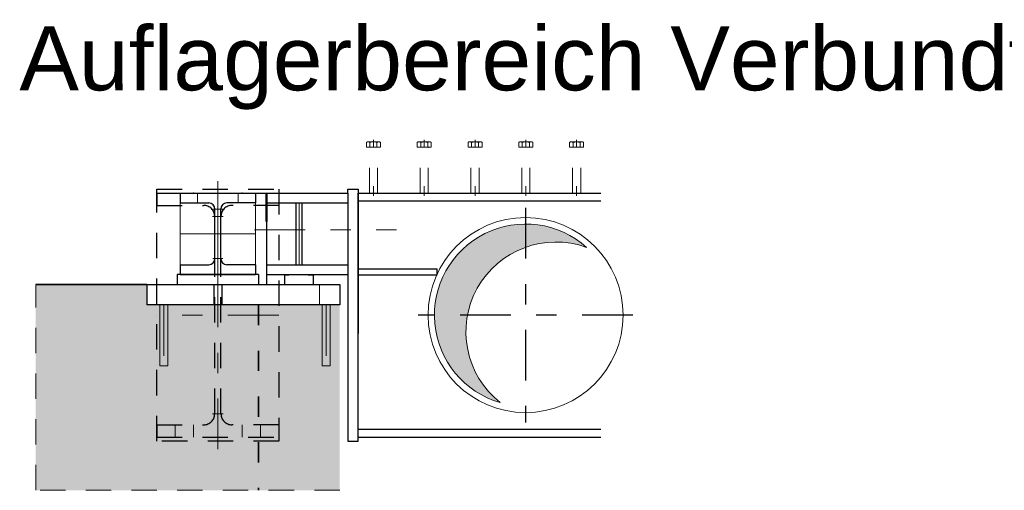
# Model space of a CAD drawing. Header units: millimetres. Extents: x -8.5 to 60.3, y 0 to 42.
# Tile 45 of 109: x 13.4 to 18.2, y 18.8 to 21.1. Entities that reach past the tile are written whole.
import ezdxf

# ---------------------------------------------------------------- set-up
doc = ezdxf.new("R2010")
doc.units = ezdxf.units.MM
for name, pattern in [('DASHDOT', [1, 0.5, -0.25, 0, -0.25]), ('DOT', [0.25, 0, -0.25]), ('HIDDEN', [0.375, 0.25, -0.125])]:
    doc.linetypes.add(name, pattern=pattern)
doc.styles.add('Arial', font='arial.ttf')

msp = doc.modelspace()

# ---------------------------------------------------------------- hatches: boundary and pattern name
at = {"lineweight": 18, "true_color": 0xdfdfdf}
msp.add_hatch(color=254, dxfattribs=at).paths.add_polyline_path([(16.18694, 19.976105), (16.180813, 19.981335), (16.174593, 19.986455), (16.168282, 19.991462), (16.161881, 19.996355), (16.155394, 20.001132), (16.148823, 20.005792), (16.142168, 20.010333), (16.135433, 20.014753), (16.12862, 20.019052), (16.12173, 20.023228), (16.114767, 20.02728), (16.107732, 20.031205), (16.100627, 20.035004), (16.093456, 20.038674), (16.08622, 20.042215), (16.078921, 20.045626), (16.071562, 20.048904), (16.064145, 20.05205), (16.056674, 20.055062), (16.049149, 20.05794), (16.041573, 20.060682), (16.03395, 20.063287), (16.026281, 20.065755), (16.018569, 20.068085), (16.010817, 20.070275), (16.003026, 20.072327), (15.9952, 20.074237), (15.98734, 20.076007), (15.97945, 20.077636), (15.971532, 20.079122), (15.963589, 20.080466), (15.955623, 20.081667), (15.947636, 20.082725), (15.939632, 20.083639), (15.931613, 20.084409), (15.923581, 20.085035), (15.915539, 20.085516), (15.90749, 20.085853), (15.899436, 20.086046), (15.89138, 20.086093), (15.883325, 20.085996), (15.875272, 20.085754), (15.867225, 20.085367), (15.859186, 20.084836), (15.851159, 20.084161), (15.843144, 20.083341), (15.835146, 20.082378), (15.827166, 20.081271), (15.819207, 20.080021), (15.811272, 20.078628), (15.803364, 20.077093), (15.795484, 20.075416), (15.787636, 20.073597), (15.779821, 20.071638), (15.772044, 20.069539), (15.764305, 20.067301), (15.756607, 20.064924), (15.748954, 20.062408), (15.741346, 20.059756), (15.733788, 20.056968), (15.726281, 20.054044), (15.718828, 20.050986), (15.711431, 20.047794), (15.704093, 20.04447), (15.696815, 20.041015), (15.689601, 20.037429), (15.682452, 20.033715), (15.675371, 20.029872), (15.66836, 20.025903), (15.661422, 20.021809), (15.654559, 20.017591), (15.647772, 20.01325), (15.641064, 20.008788), (15.634438, 20.004206), (15.627895, 19.999506), (15.621437, 19.994689), (15.615068, 19.989756), (15.608787, 19.984711), (15.602599, 19.979553), (15.596504, 19.974284), (15.590505, 19.968907), (15.584603, 19.963424), (15.578801, 19.957835), (15.5731, 19.952142), (15.567502, 19.946348), (15.562009, 19.940455), (15.556623, 19.934464), (15.551346, 19.928377), (15.546179, 19.922196), (15.541124, 19.915923), (15.536182, 19.909561), (15.531355, 19.903111), (15.526645, 19.896575), (15.522053, 19.889955), (15.517581, 19.883254), (15.51323, 19.876474), (15.509001, 19.869617), (15.504897, 19.862685), (15.500917, 19.85568), (15.497064, 19.848605), (15.493339, 19.841462), (15.489743, 19.834253), (15.486276, 19.826981), (15.482941, 19.819647), (15.479739, 19.812255), (15.476669, 19.804806), (15.473734, 19.797304), (15.470934, 19.78975), (15.468271, 19.782147), (15.465744, 19.774497), (15.463355, 19.766803), (15.461105, 19.759067), (15.458994, 19.751293), (15.457023, 19.743481), (15.455193, 19.735636), (15.453504, 19.727758), (15.451957, 19.719852), (15.450553, 19.711919), (15.44929, 19.703963), (15.448172, 19.695985), (15.447196, 19.687988), (15.446365, 19.679974), (15.445677, 19.671948), (15.445134, 19.66391), (15.444735, 19.655863), (15.444481, 19.647811), (15.444372, 19.639756), (15.444408, 19.6317), (15.444588, 19.623645), (15.444913, 19.615596), (15.445382, 19.607553), (15.445996, 19.59952), (15.446754, 19.5915), (15.447656, 19.583494), (15.448702, 19.575506), (15.449891, 19.567538), (15.451223, 19.559593), (15.452697, 19.551673), (15.454314, 19.543781), (15.456072, 19.535919), (15.457971, 19.528089), (15.46001, 19.520296), (15.462189, 19.51254), (15.464508, 19.504824), (15.466964, 19.497152), (15.469558, 19.489524), (15.472288, 19.481945), (15.475154, 19.474416), (15.478155, 19.46694), (15.48129, 19.459518), (15.484558, 19.452155), (15.487957, 19.444851), (15.491487, 19.437609), (15.495147, 19.430432), (15.498935, 19.423322), (15.50285, 19.416281), (15.506891, 19.409312), (15.511056, 19.402416), (15.515345, 19.395596), (15.519756, 19.388854), (15.524287, 19.382193), (15.528937, 19.375614), (15.533704, 19.36912), (15.538587, 19.362713), (15.543585, 19.356394), (15.548695, 19.350166), (15.553917, 19.344031), (15.559247, 19.33799), (15.564686, 19.332047), (15.57023, 19.326202), (15.575878, 19.320458), (15.581629, 19.314816), (15.58748, 19.309278), (15.59343, 19.303846), (15.599476, 19.298522), (15.605617, 19.293308), (15.611851, 19.288205), (15.618176, 19.283214), (15.624589, 19.278338), (15.631088, 19.273578), (15.637672, 19.268936), (15.644339, 19.264412), (15.651085, 19.260009), (15.65791, 19.255728), (15.66481, 19.251571), (15.671784, 19.247537), (15.67883, 19.24363), (15.685944, 19.23985), (15.693125, 19.236199), (15.700371, 19.232677), (15.707678, 19.229286), (15.715046, 19.226027), (15.722471, 19.2229), (15.72995, 19.219908), (15.737483, 19.21705), (15.745065, 19.214328), (15.752695, 19.211743), (15.760371, 19.209295), (15.768089, 19.206986), (15.762067, 19.211808), (15.75613, 19.216734), (15.75028, 19.221763), (15.744518, 19.226894), (15.738846, 19.232123), (15.733267, 19.237451), (15.727781, 19.242876), (15.722391, 19.248395), (15.717098, 19.254008), (15.711903, 19.259711), (15.706808, 19.265505), (15.701816, 19.271386), (15.696926, 19.277354), (15.692142, 19.283405), (15.687463, 19.28954), (15.682893, 19.295755), (15.678431, 19.302048), (15.674079, 19.308419), (15.66984, 19.314864), (15.665713, 19.321382), (15.661701, 19.327972), (15.657804, 19.33463), (15.654023, 19.341355), (15.650361, 19.348145), (15.646817, 19.354998), (15.643394, 19.361911), (15.640091, 19.368883), (15.63691, 19.375912), (15.633853, 19.382995), (15.630919, 19.39013), (15.62811, 19.397315), (15.625427, 19.404548), (15.622871, 19.411827), (15.620441, 19.41915), (15.61814, 19.426513), (15.615967, 19.433916), (15.613924, 19.441355), (15.61201, 19.448828), (15.610228, 19.456334), (15.608576, 19.46387), (15.607056, 19.471434), (15.605668, 19.479023), (15.604412, 19.486635), (15.60329, 19.494267), (15.6023, 19.501918), (15.601445, 19.509585), (15.600722, 19.517266), (15.600134, 19.524959), (15.59968, 19.53266), (15.599361, 19.540368), (15.599176, 19.548081), (15.599125, 19.555795), (15.599208, 19.56351), (15.599427, 19.571221), (15.599779, 19.578928), (15.600266, 19.586627), (15.600887, 19.594317), (15.601642, 19.601995), (15.602531, 19.609658), (15.603553, 19.617305), (15.604708, 19.624933), (15.605996, 19.632539), (15.607416, 19.640122), (15.608969, 19.647679), (15.610653, 19.655208), (15.612467, 19.662706), (15.614413, 19.670172), (15.616488, 19.677602), (15.618692, 19.684995), (15.621025, 19.692349), (15.623486, 19.699661), (15.626073, 19.706928), (15.628787, 19.71415), (15.631627, 19.721323), (15.634591, 19.728446), (15.637679, 19.735516), (15.640889, 19.742531), (15.644222, 19.749489), (15.647675, 19.756387), (15.651248, 19.763225), (15.654939, 19.769999), (15.658748, 19.776708), (15.662674, 19.783349), (15.666714, 19.789921), (15.670869, 19.796422), (15.675136, 19.802849), (15.679514, 19.809201), (15.684003, 19.815476), (15.6886, 19.821671), (15.693305, 19.827785), (15.698115, 19.833817), (15.70303, 19.839763), (15.708048, 19.845623), (15.713167, 19.851395), (15.718386, 19.857076), (15.723703, 19.862666), (15.729117, 19.868162), (15.734626, 19.873563), (15.740228, 19.878867), (15.745922, 19.884073), (15.751706, 19.889178), (15.757577, 19.894182), (15.763535, 19.899083), (15.769578, 19.90388), (15.775703, 19.90857), (15.781909, 19.913153), (15.788194, 19.917627), (15.794556, 19.92199), (15.800994, 19.926242), (15.807504, 19.930382), (15.814085, 19.934407), (15.820736, 19.938317), (15.827454, 19.94211), (15.834237, 19.945785), (15.841083, 19.949342), (15.847989, 19.952779), (15.854955, 19.956095), (15.861978, 19.959289), (15.869055, 19.962361), (15.876184, 19.965308), (15.883364, 19.968131), (15.890592, 19.970828), (15.897866, 19.973398), (15.905183, 19.975842), (15.912542, 19.978157), (15.919941, 19.980344), (15.927376, 19.982402), (15.934846, 19.98433), (15.942349, 19.986127), (15.949881, 19.987793), (15.957442, 19.989328), (15.965028, 19.990731), (15.972638, 19.992001), (15.980268, 19.993138), (15.987917, 19.994142), (15.995583, 19.995013), (16.003262, 19.99575), (16.010953, 19.996353), (16.018654, 19.996822), (16.026361, 19.997156), (16.034073, 19.997356), (16.041788, 19.997422), (16.049502, 19.997353), (16.057214, 19.99715), (16.064922, 19.996812), (16.072622, 19.99634), (16.080313, 19.995734), (16.087992, 19.994994), (16.095657, 19.99412), (16.103306, 19.993112), (16.110936, 19.991972), (16.118545, 19.990699), (16.12613, 19.989293), (16.13369, 19.987755), (16.141222, 19.986086), (16.148724, 19.984285), (16.156193, 19.982355), (16.163628, 19.980294), (16.171025, 19.978104), (16.178383, 19.975785), (16.1857, 19.973339), (16.192973, 19.970765)])
at = {"lineweight": 18, "true_color": 0xceffce}
msp.add_hatch(color=254, dxfattribs=at).paths.add_polyline_path([(14.978069, 18.775507), (13.482092, 18.775507), (13.482092, 19.7877), (14.028069, 19.7877), (14.028069, 19.6877), (14.978069, 19.6877)])

# ---------------------------------------------------------------- linework, layer by layer
at = {"color": 6, "linetype": 'HIDDEN', "lineweight": 13, "ltscale": 0.5}
for p, q in [((15.109427, 20.464452), (15.109427, 20.488131)), ((15.17871, 20.464452), (15.109427, 20.464452)), ((15.118088, 20.490452), (15.170049, 20.490452)), ((15.166069, 20.464452), (15.122069, 20.464452)), ((15.124069, 20.2377), (15.124069, 20.462452)), ((15.126748, 20.488131), (15.126748, 20.464452)), ((15.144069, 20.500452), (15.144069, 20.464452)), ((15.161389, 20.464452), (15.161389, 20.488116)), ((15.164069, 20.2377), (15.164069, 20.462452)), ((15.17871, 20.464452), (15.17871, 20.488116)), ((15.359427, 20.464452), (15.359427, 20.488131)), ((15.42871, 20.464452), (15.359427, 20.464452)), ((15.368088, 20.490452), (15.420049, 20.490452)), ((15.416069, 20.464452), (15.372069, 20.464452)), ((15.374069, 20.2377), (15.374069, 20.462452)), ((15.376748, 20.488131), (15.376748, 20.464452)), ((15.394069, 20.500452), (15.394069, 20.464452)), ((15.411389, 20.464452), (15.411389, 20.488116)), ((15.414069, 20.2377), (15.414069, 20.462452)), ((15.42871, 20.464452), (15.42871, 20.488116)), ((15.609427, 20.464452), (15.609427, 20.488131)), ((15.67871, 20.464452), (15.609427, 20.464452)), ((15.618088, 20.490452), (15.670049, 20.490452)), ((15.666069, 20.464452), (15.622069, 20.464452)), ((15.624069, 20.2377), (15.624069, 20.462452)), ((15.626748, 20.488131), (15.626748, 20.464452)), ((15.644069, 20.500452), (15.644069, 20.464452)), ((15.661389, 20.464452), (15.661389, 20.488116)), ((15.664069, 20.2377), (15.664069, 20.462452)), ((15.67871, 20.464452), (15.67871, 20.488116)), ((15.859427, 20.464452), (15.859427, 20.488131)), ((15.92871, 20.464452), (15.859427, 20.464452)), ((15.868088, 20.490452), (15.920049, 20.490452)), ((15.916069, 20.464452), (15.872069, 20.464452)), ((15.874069, 20.2377), (15.874069, 20.462452)), ((15.876748, 20.488131), (15.876748, 20.464452)), ((15.894069, 20.500452), (15.894069, 20.464452)), ((15.911389, 20.464452), (15.911389, 20.488116)), ((15.914069, 20.2377), (15.914069, 20.462452)), ((15.92871, 20.464452), (15.92871, 20.488116)), ((16.109427, 20.464452), (16.109427, 20.488131)), ((16.17871, 20.464452), (16.109427, 20.464452)), ((16.118088, 20.490452), (16.170049, 20.490452)), ((16.166069, 20.464452), (16.122069, 20.464452)), ((16.124069, 20.2377), (16.124069, 20.462452)), ((16.126748, 20.488131), (16.126748, 20.464452)), ((16.144069, 20.500452), (16.144069, 20.464452)), ((16.161389, 20.464452), (16.161389, 20.488116)), ((16.164069, 20.2377), (16.164069, 20.462452)), ((16.17871, 20.464452), (16.17871, 20.488116)), ((15.124069, 20.2377), (15.124069, 20.271919)), ((15.144069, 20.2377), (15.144069, 20.271919)), ((15.144069, 20.271919), (15.144069, 20.224452)), ((15.164069, 20.2377), (15.164069, 20.271919)), ((15.374069, 20.2377), (15.374069, 20.271919)), ((15.394069, 20.2377), (15.394069, 20.271919)), ((15.394069, 20.271919), (15.394069, 20.224452)), ((15.414069, 20.2377), (15.414069, 20.271919)), ((15.624069, 20.2377), (15.624069, 20.271919)), ((15.644069, 20.2377), (15.644069, 20.271919)), ((15.644069, 20.271919), (15.644069, 20.224452)), ((15.664069, 20.2377), (15.664069, 20.271919)), ((15.874069, 20.2377), (15.874069, 20.271919)), ((15.894069, 20.2377), (15.894069, 20.271919)), ((15.894069, 20.271919), (15.894069, 20.224452)), ((15.914069, 20.2377), (15.914069, 20.271919)), ((16.124069, 20.2377), (16.124069, 20.271919)), ((16.144069, 20.2377), (16.144069, 20.271919)), ((16.144069, 20.271919), (16.144069, 20.224452)), ((16.164069, 20.2377), (16.164069, 20.271919)), ((15.164069, 20.2377), (15.124069, 20.2377)), ((15.414069, 20.2377), (15.374069, 20.2377)), ((15.664069, 20.2377), (15.624069, 20.2377)), ((15.914069, 20.2377), (15.874069, 20.2377)), ((16.164069, 20.2377), (16.124069, 20.2377)), ((13.482092, 18.775507), (13.482092, 19.7877)), ((14.878069, 19.7877), (14.878069, 19.6877)), ((14.978069, 18.775507), (13.482092, 18.775507))]:
    msp.add_line(p, q, dxfattribs=at)
at = {"color": 9, "linetype": 'DASHDOT', "lineweight": 0, "ltscale": 0.5}
for p, q in [((14.378069, 18.9777), (14.378069, 20.2977)), ((14.558069, 20.0577), (15.25815, 20.0577)), ((14.678069, 19.6377), (14.078069, 19.6377))]:
    msp.add_line(p, q, dxfattribs=at)
at = {"color": 9, "linetype": 'Continuous', "lineweight": 0}
for p, q in [((14.378069, 19.7777), (14.378069, 20.2977)), ((14.278069, 20.2377), (14.278069, 20.1897)), ((14.478069, 20.2377), (14.478069, 20.1897)), ((14.778069, 19.8857), (14.778069, 20.1897)), ((14.352569, 20.1237), (14.403569, 20.1237)), ((14.353569, 20.1597), (14.402569, 20.1597)), ((14.564069, 20.0377), (14.192069, 20.0377)), ((14.763069, 19.8857), (14.763069, 19.9857)), ((14.353569, 19.9157), (14.402569, 19.9157)), ((14.713069, 19.8857), (14.763069, 19.8857)), ((14.903069, 19.8857), (14.793069, 19.8857)), ((14.352569, 19.1517), (14.403569, 19.1517)), ((14.168069, 19.0977), (14.168069, 19.0377)), ((14.258069, 19.0377), (14.258069, 19.0977)), ((14.498069, 19.0377), (14.498069, 19.0977)), ((14.588069, 19.0377), (14.588069, 19.0977))]:
    msp.add_line(p, q, dxfattribs=at)
at = {"color": 10, "linetype": 'HIDDEN', "ltscale": 0.5}
for p, q in [((14.078069, 20.2377), (14.078069, 20.2577)), ((14.078069, 20.2577), (14.678069, 20.2577)), ((14.078069, 19.0177), (14.078069, 20.2577)), ((14.078069, 20.2377), (14.678069, 20.2377)), ((14.078069, 20.2377), (14.078069, 20.1777)), ((14.678069, 20.2577), (14.678069, 19.0177)), ((14.678069, 20.2377), (14.678069, 20.1777)), ((14.078069, 20.1777), (14.308569, 20.1777)), ((14.678069, 20.1777), (14.447569, 20.1777)), ((14.362569, 19.1517), (14.362569, 20.1237)), ((14.393569, 19.1517), (14.393569, 20.1237)), ((14.708069, 19.7877), (14.708069, 19.8337)), ((14.078069, 19.0977), (14.308569, 19.0977)), ((14.078069, 19.0977), (14.078069, 19.0377)), ((14.678069, 19.0977), (14.447569, 19.0977)), ((14.678069, 19.0977), (14.678069, 19.0377)), ((14.078069, 19.0377), (14.678069, 19.0377)), ((14.678069, 19.0177), (14.078069, 19.0177))]:
    msp.add_line(p, q, dxfattribs=at)
at = {"color": 3, "linetype": 'Continuous', "lineweight": 25}
for p, q in [((14.192069, 20.2377), (14.564069, 20.2377)), ((14.192069, 20.2377), (14.192069, 20.1897)), ((14.564069, 20.2377), (14.564069, 20.1897)), ((14.618069, 20.2377), (15.018069, 20.2377)), ((14.618069, 20.2377), (14.618069, 19.8377)), ((15.018069, 20.2377), (15.018069, 20.2577)), ((15.018069, 20.2577), (15.068069, 20.2577)), ((15.018069, 20.2377), (15.018069, 19.0177)), ((15.068069, 20.2577), (15.068069, 20.2377)), ((15.068069, 20.2377), (15.068069, 19.54685)), ((15.068069, 20.2377), (16.26392, 20.2377)), ((15.068069, 19.0177), (15.068069, 20.2377)), ((14.192069, 20.1897), (14.333569, 20.1897)), ((14.564069, 20.1897), (14.422569, 20.1897)), ((14.618069, 20.1897), (15.018069, 20.1897)), ((14.763069, 19.8857), (14.763069, 20.1897)), ((14.793069, 19.8857), (14.793069, 20.1897)), ((15.068069, 20.1997), (16.26392, 20.1997)), ((14.363569, 19.9157), (14.363569, 20.1597)), ((14.392569, 19.9157), (14.392569, 20.1597)), ((14.192069, 19.8857), (14.333569, 19.8857)), ((14.192069, 19.8857), (14.192069, 19.8377)), ((14.564069, 19.8857), (14.422569, 19.8857)), ((14.564069, 19.8857), (14.564069, 19.8377)), ((14.618069, 19.8857), (15.018069, 19.8857)), ((14.178069, 19.8377), (14.178069, 19.7877)), ((14.578069, 19.8377), (14.178069, 19.8377)), ((14.192069, 19.8377), (14.564069, 19.8377)), ((14.578069, 19.8377), (14.578069, 19.7877)), ((14.618069, 19.8377), (15.018069, 19.8377)), ((14.618069, 19.8377), (14.618069, 19.7877)), ((14.708069, 19.8337), (14.748069, 19.8377)), ((14.708069, 19.7877), (14.708069, 19.8337)), ((14.748069, 19.8377), (14.798069, 19.8377)), ((14.798069, 19.8377), (14.848069, 19.8337)), ((14.848069, 19.8337), (14.848069, 19.7877)), ((15.068069, 19.8657), (15.458069, 19.8657)), ((15.068069, 19.8357), (15.458069, 19.8357)), ((15.458069, 19.8357), (15.458069, 19.8657)), ((14.028069, 19.7877), (14.978069, 19.7877)), ((14.028069, 19.7877), (14.028069, 19.6877)), ((14.978069, 19.7877), (14.978069, 19.6877)), ((14.978069, 19.6877), (14.028069, 19.6877)), ((15.068069, 19.0757), (16.26392, 19.0757)), ((15.018069, 19.0177), (15.068069, 19.0177)), ((15.068069, 19.0377), (16.26392, 19.0377))]:
    msp.add_line(p, q, dxfattribs=at)
at = {"color": 4, "linetype": 'Continuous', "lineweight": 50}
msp.add_line((14.618069, 20.2377), (14.618069, 20.0977), dxfattribs=at)
at = {"color": 6, "linetype": 'Continuous', "lineweight": 13}
for p, q in [((14.192069, 20.1897), (14.192069, 19.8857)), ((14.564069, 20.1897), (14.564069, 19.8857)), ((15.018069, 20.097941), (15.018069, 19.17623)), ((15.068069, 20.097941), (15.068069, 19.17623)), ((14.848069, 19.7877), (14.708069, 19.7877)), ((14.091937, 19.6877), (14.091937, 19.3877)), ((14.131937, 19.6877), (14.131937, 19.3877)), ((14.891652, 19.6877), (14.891652, 19.3877)), ((14.931652, 19.6877), (14.931652, 19.3877)), ((14.091937, 19.3877), (14.131937, 19.3877)), ((14.891652, 19.3877), (14.931652, 19.3877))]:
    msp.add_line(p, q, dxfattribs=at)
at = {"color": 10, "linetype": 'DASHDOT', "ltscale": 0.5}
for p, q in [((15.892763, 20.1657), (15.892763, 19.1097)), ((16.420763, 19.6377), (15.364763, 19.6377))]:
    msp.add_line(p, q, dxfattribs=at)
at = {"color": 2, "linetype": 'Continuous', "lineweight": 35}
msp.add_line((14.028069, 19.7877), (13.482092, 19.7877), dxfattribs=at)
at = {"color": 3, "linetype": 'HIDDEN', "lineweight": 25, "ltscale": 0.5}
for p, q in [((14.358069, 19.7877), (14.358069, 19.6877)), ((14.398069, 19.7877), (14.398069, 19.6877))]:
    msp.add_line(p, q, dxfattribs=at)
at = {"color": 6, "linetype": 'DASHDOT', "lineweight": 13, "ltscale": 0.5}
for p, q in [((14.378069, 19.7877), (14.378069, 19.6877)), ((14.111937, 19.6877), (14.111937, 19.3877)), ((14.911652, 19.6877), (14.911652, 19.3877))]:
    msp.add_line(p, q, dxfattribs=at)
at = {"color": 2, "linetype": 'DOT', "lineweight": 35, "ltscale": 0.5}
msp.add_line((14.578068, 19.6877), (14.578068, 18.775507), dxfattribs=at)
at = {"color": 9, "linetype": 'Continuous', "lineweight": 0}
for centre in [(14.258069, 20.2377), (14.498069, 20.2377), (14.278069, 19.8377), (14.478069, 19.8377)]:
    msp.add_circle(centre, 0.00222, dxfattribs=at)
at = {"color": 5, "linetype": 'Continuous', "lineweight": 18}
msp.add_circle((15.892763, 19.6377), 0.48, dxfattribs=at)
at = {"color": 6, "linetype": 'HIDDEN', "lineweight": 13, "ltscale": 0.5}
for centre, radius, start, end in [((15.118088, 20.473132), 0.01732, 59.99927, 120.000728), ((15.122069, 20.462452), 0.002, 0, 90.000019), ((15.144069, 20.423531), 0.066867, 74.987632, 105.009015), ((15.170049, 20.473132), 0.017307, 59.974265, 120.025735), ((15.166069, 20.462452), 0.002, 90, 180), ((15.368088, 20.473132), 0.01732, 59.99927, 120.000728), ((15.372069, 20.462452), 0.002, 0, 90.000019), ((15.394069, 20.423531), 0.066867, 74.987632, 105.009015), ((15.420049, 20.473132), 0.017307, 59.974265, 120.025735), ((15.416069, 20.462452), 0.002, 90, 180), ((15.618088, 20.473132), 0.01732, 59.99927, 120.000728), ((15.622069, 20.462452), 0.002, 0, 90.000019), ((15.644069, 20.423531), 0.066867, 74.987632, 105.009015), ((15.670049, 20.473132), 0.017307, 59.974265, 120.025735), ((15.666069, 20.462452), 0.002, 90, 180), ((15.868088, 20.473132), 0.01732, 59.99927, 120.000728), ((15.872069, 20.462452), 0.002, 0, 90.000019), ((15.894069, 20.423531), 0.066867, 74.987632, 105.009015), ((15.920049, 20.473132), 0.017307, 59.974265, 120.025735), ((15.916069, 20.462452), 0.002, 90, 180), ((16.118088, 20.473132), 0.01732, 59.99927, 120.000728), ((16.122069, 20.462452), 0.002, 0, 90.000019), ((16.144069, 20.423531), 0.066867, 74.987632, 105.009015), ((16.170049, 20.473132), 0.017307, 59.974265, 120.025735), ((16.166069, 20.462452), 0.002, 90, 180)]:
    msp.add_arc(centre, radius, start, end, dxfattribs=at)
at = {"color": 10, "linetype": 'HIDDEN', "ltscale": 0.5}
for centre, start, end in [((14.308569, 20.1237), 0, 90), ((14.447569, 20.1237), 90, 180), ((14.308569, 19.1517), 270, 0), ((14.447569, 19.1517), 180, 270)]:
    msp.add_arc(centre, 0.054, start, end, dxfattribs=at)
at = {"color": 3, "linetype": 'Continuous', "lineweight": 25}
for centre, start, end in [((14.333569, 20.1597), 0, 90), ((14.422569, 20.1597), 90, 180), ((14.333569, 19.9157), 270, 0), ((14.422569, 19.9157), 180, 270)]:
    msp.add_arc(centre, 0.03, start, end, dxfattribs=at)
at = {"color": 9, "linetype": 'Continuous', "lineweight": 0}
for centre, radius, start, end in [((15.892763, 19.6377), 0.448395, 47.969881, 253.856497), ((16.041696, 19.55485), 0.442572, 70.012643, 231.813735)]:
    msp.add_arc(centre, radius, start, end, dxfattribs=at)

# ---------------------------------------------------------------- texts
at = {"color": 1, "lineweight": 70, "style": 'Arial'}
msp.add_text('Auflagerbereich Verbundträger Pos. 110 bei Achse 10n', height=0.315, dxfattribs=at).set_placement((13.401057, 20.743877))

doc.saveas('drawing.dxf')
